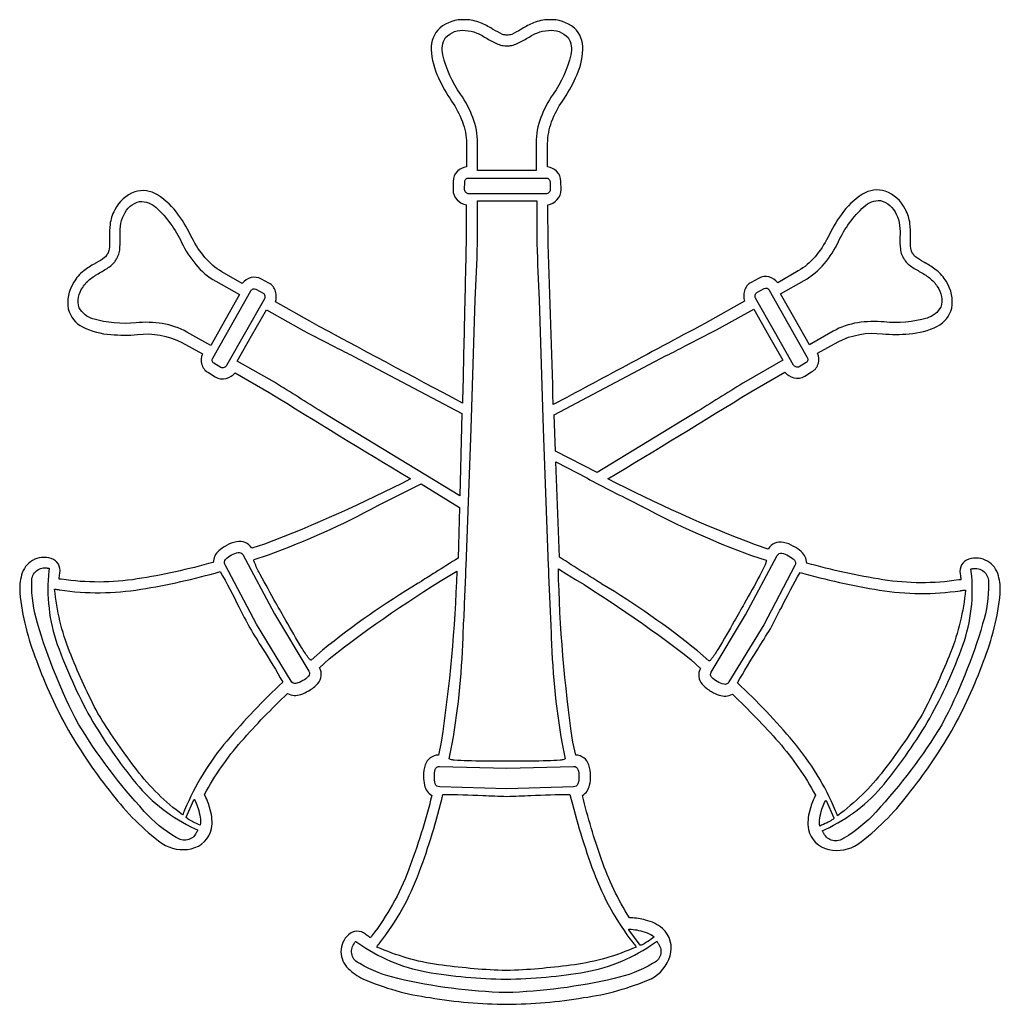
# Model space of a CAD drawing. Extents: x 0.54 to 8, y 1.95 to 9.44.
import ezdxf

# ---------------------------------------------------------------- set-up
doc = ezdxf.new("R2010")
doc.units = 0

msp = doc.modelspace()

# ---------------------------------------------------------------- linework, layer by layer
for points in [[(7.899746, 5.322107, 0.209787), (7.757958, 5.335971, 0.388352), (7.691665, 5.226078, 0.000305), (7.692335, 5.222079, -0.041431), (7.697092, 5.180093, -0.045177), (7.688427, 5.178909, -0.014822), (7.680775, 5.17874, -0.076852), (7.104973, 5.180599, -0.029483), (6.526115, 5.307231, 0.203632), (6.483041, 5.394238, 0.065959), (6.427571, 5.433231, -0.002439), (6.425474, 5.434368, 0.090943), (6.348299, 5.463792, 0.325517), (6.232357, 5.414079), (6.13579, 5.445187, -0.028251), (5.013764, 5.948362, 0.003349), (6.100433, 6.611136), (6.358835, 6.759914, 0.148956), (6.42667, 6.717478, 0.204752), (6.509799, 6.728806), (6.562842, 6.761267, 0.210064), (6.613839, 6.82771, 0.160456), (6.607718, 6.903282), (6.764125, 6.989861, -0.15581), (7.101408, 7.050725, 0.045239), (7.303541, 7.051401, 0.097321), (7.51894, 7.108883, 0.213554), (7.628074, 7.245829, 0.186669), (7.5883, 7.445681), (7.586931, 7.448386, 0.097605), (7.509656, 7.536301, 0.037406), (7.426826, 7.590309, -0.000494), (7.41965, 7.594458, 0.000068), (7.415318, 7.59692, -0.032759), (7.35166, 7.636387, -0.101965), (7.339418, 7.651264, -0.011414), (7.335808, 7.65639, 0.0198), (7.331004, 7.663063, 0.045372), (7.328896, 7.665293, 0.166213), (7.327176, 7.666143, 0.073318), (7.326476, 7.669427, 0.012239), (7.324697, 7.674263, -0.011186), (7.321731, 7.682372, -0.094915), (7.317657, 7.699956, -0.054715), (7.314933, 7.779772, -0.001305), (7.314982, 7.793245, 0.036697), (7.310419, 7.889512, 0.096701), (7.275485, 7.996176), (7.274132, 8.000235, 0.188182), (7.122999, 8.13719, 0.214636), (6.950444, 8.113847, 0.103475), (6.789455, 7.959659, 0.048433), (6.686597, 7.785182, -0.05499), (6.588507, 7.637065, -0.088945), (6.460829, 7.529537), (6.304439, 7.438918, 0.392474), (6.158904, 7.472731), (6.103156, 7.442975, 0.200665), (6.051471, 7.378384, 0.152333), (6.052835, 7.29959), (5.79171, 7.152164, 0.00058), (5.15111, 6.808967, -0.00056), (4.597601, 6.512385, 0.003527), (4.558169, 7.733768), (4.5568, 8.032694, 0.154084), (4.626505, 8.070568, 0.20204), (4.657442, 8.149029), (4.656089, 8.211246, 0.211141), (4.623618, 8.28834, 0.153095), (4.555447, 8.320801), (4.555447, 8.499351, -0.087248), (4.585879, 8.665036, -0.063164), (4.668332, 8.822606, 0.04449), (4.768291, 8.999464, 0.101468), (4.823369, 9.214856, 0.213889), (4.758426, 9.377513, 0.190367), (4.564967, 9.440746), (4.562244, 9.440746, 0.096528), (4.447891, 9.416994, 0.037057), (4.360086, 9.371953, -0.000507), (4.352793, 9.36771, -0.031974), (4.282081, 9.329839, -0.097096), (4.264394, 9.325781, -0.04281), (4.245354, 9.324428, -0.048086), (4.229037, 9.325781, -0.096946), (4.21135, 9.329839, -0.031815), (4.140637, 9.36771, -0.00051), (4.133329, 9.371963, 0.037067), (4.045535, 9.416999, 0.096527), (3.931186, 9.440746), (3.928482, 9.440746, 0.190359), (3.735007, 9.377513, 0.213898), (3.670061, 9.214856, 0.101481), (3.725149, 8.999464, 0.044478), (3.825117, 8.822606, -0.059793), (3.907055, 8.665205, -0.088114), (3.938001, 8.500704), (3.938001, 8.320801, 0.153131), (3.869824, 8.28834, 0.211125), (3.83736, 8.211246), (3.835989, 8.149029, 0.201943), (3.866932, 8.070568, 0.154105), (3.936631, 8.032694), (3.935279, 7.733768, -0.000128), (3.923524, 7.213826, 0.000281), (3.908072, 6.524557, -0.001406), (2.746615, 7.146754), (2.48549, 7.294181, 0.152355), (2.486847, 7.372973, 0.200596), (2.435169, 7.437565), (2.379403, 7.467321, 0.392494), (2.233885, 7.433508), (2.077478, 7.524126, -0.088931), (1.949815, 7.631655, -0.054982), (1.851726, 7.779772, 0.048436), (1.74887, 7.954248, 0.103475), (1.587881, 8.108436, 0.214625), (1.41532, 8.13178, 0.188179), (1.264192, 7.994824), (1.262822, 7.990767, 0.096669), (1.227902, 7.884102, 0.036681), (1.223342, 7.787835, -0.001305), (1.22339, 7.774362, -0.054385), (1.220668, 7.694546, -0.094982), (1.216593, 7.676963, -0.011219), (1.213625, 7.668847, 0.012246), (1.211848, 7.664015, 0.073307), (1.211149, 7.660732, 0.166297), (1.209418, 7.659874, 0.045222), (1.207294, 7.657624, 0.019751), (1.20246, 7.650906, -0.011023), (1.198907, 7.645854, -0.101419), (1.186664, 7.630976, -0.032751), (1.12298, 7.591495, 0.000067), (1.118674, 7.589049, -0.000498), (1.111471, 7.584884, 0.037403), (1.028643, 7.530879, 0.097611), (0.951376, 7.442975), (0.950024, 7.440271, 0.186655), (0.910244, 7.240419, 0.213585), (1.019385, 7.103474, 0.097334), (1.234777, 7.045991, 0.045238), (1.436917, 7.045315, -0.155805), (1.774199, 6.984451), (1.930607, 6.897872, 0.160463), (1.924486, 6.822299, 0.210067), (1.975483, 6.755857), (2.028526, 6.723396, 0.204759), (2.111655, 6.712068, 0.148958), (2.179489, 6.754504), (2.437892, 6.605726, 0.003813), (3.509082, 5.951135), (3.513671, 5.948362, -0.02738), (2.402535, 5.450597), (2.305968, 5.41949, 0.325516), (2.190026, 5.469202, 0.090942), (2.112851, 5.439778, -0.002431), (2.110758, 5.438643, 0.065962), (2.055289, 5.399654, 0.203641), (2.01221, 5.31264, -0.02948), (1.433338, 5.186009, -0.076854), (0.85755, 5.18415, -0.014824), (0.849889, 5.184319, -0.045025), (0.841215, 5.185503, -0.041659), (0.846029, 5.227744, 0.000265), (0.84666, 5.231489, 0.388289), (0.78036, 5.341381, 0.209793), (0.638579, 5.327518, 0.194158), (0.555617, 5.216608, 0.084398), (0.542011, 5.08134, 0.070212), (0.668839, 4.564995, 0.0395), (0.911946, 4.034449, 0.039045), (1.24413, 3.550049, 0.070682), (1.623236, 3.174189, 0.205905), (1.845773, 3.133954, 0.291018), (1.999968, 3.286467, 0.111062), (1.990277, 3.429665, 0.059043), (1.950999, 3.535332, 0.05705), (1.94827, 3.540763, -0.056009), (1.945554, 3.546151, -0.056659), (2.22606, 3.949568, -0.023911), (2.577965, 4.314422, 0.205048), (2.677669, 4.3076, 0.066457), (2.7368, 4.334527, -0.000096), (2.737094, 4.33471, -0.00322), (2.739413, 4.336063, 0.089322), (2.807, 4.391061, 0.318038), (2.821421, 4.510557), (2.894856, 4.579535, -0.031003), (3.864549, 5.246365, -0.028575), (3.746237, 3.945165), (3.724475, 3.846431, 0.317512), (3.625306, 3.77268, 0.090955), (3.611585, 3.688299, -0.001396), (3.611592, 3.686832, -0.002372), (3.611574, 3.684589, 0.066263), (3.618894, 3.618029, 0.200695), (3.674154, 3.538036, -0.029448), (3.498191, 2.971811, -0.075255), (3.217174, 2.469506, -0.019842), (3.213815, 2.465027, 0.051496), (3.207653, 2.455979, 0.00125), (3.198191, 2.462523, -0.013918), (3.169575, 2.483031, 0.388145), (3.04123, 2.47964, 0.207308), (2.983256, 2.350465, 0.198933), (3.03885, 2.223328, 0.082501), (3.150535, 2.144881, 0.069989), (3.662077, 2.000822, 0.038994), (4.244001, 1.9501, 0.038811), (4.827444, 2.000822, 0.069604), (5.341543, 2.144881, 0.207668), (5.48655, 2.318514, 0.290844), (5.428574, 2.527664, 0.114202), (5.300569, 2.590556, 0.058874), (5.187858, 2.608815), (5.176968, 2.608815, -0.055519), (4.964981, 3.05213, -0.022422), (4.819294, 3.538036, 0.200695), (4.874554, 3.618029, 0.066263), (4.881874, 3.684589, -0.002372), (4.881857, 3.686832, -0.001396), (4.881863, 3.688299, 0.090955), (4.868142, 3.77268, 0.317512), (4.768974, 3.846431), (4.747211, 3.945165, -0.031398), (4.63705, 5.262596, -0.030862), (5.643469, 4.574125), (5.716904, 4.505146, 0.31826), (5.731397, 4.385546, 0.089312), (5.798979, 4.33061, -0.003065), (5.801229, 4.3293, -0.000075), (5.801488, 4.329139, 0.066453), (5.860557, 4.302216, 0.205184), (5.960342, 4.309012, -0.023921), (6.312253, 3.944157, -0.056656), (6.592753, 3.540742, -0.056779), (6.59004, 3.535333, 0.056809), (6.587326, 3.529921, 0.059046), (6.548048, 3.424255, 0.111062), (6.538357, 3.281057, 0.291018), (6.692552, 3.128544, 0.205906), (6.915087, 3.168779, 0.070684), (7.294195, 3.544639, 0.039045), (7.626379, 4.029039, 0.039502), (7.869483, 4.559586, 0.070224), (7.996296, 5.075931, 0.084435), (7.982705, 5.211198, 0.19417)], [(3.893975, 8.874297, -0.097533), (3.758334, 9.173789, -0.205584), (3.779965, 9.305344, -0.240551), (3.928846, 9.359212, -0.09968), (4.015959, 9.33968, -0.032324), (4.096001, 9.297415, 0.032401), (4.17615, 9.255103, 0.062738), (4.21794, 9.244126, 0.026162), (4.24376, 9.242808), (4.24376, 9.242808, 0.024616), (4.272301, 9.244126, 0.062878), (4.31409, 9.255103, 0.032417), (4.39426, 9.297422, -0.032329), (4.474297, 9.339683, -0.099674), (4.561412, 9.359212, -0.240557), (4.710286, 9.305344, -0.205574), (4.731918, 9.173789, -0.097537), (4.596283, 8.874297, 0.061208), (4.503366, 8.697634, 0.090668), (4.467619, 8.502646), (4.46821, 8.294635), (4.247365, 8.294929), (4.022049, 8.294635), (4.022638, 8.502646, 0.090635), (3.986879, 8.697634, 0.061183)], [(3.924285, 8.14714), (3.925169, 8.209842, -0.206185), (3.934566, 8.228954, -0.179804), (3.955549, 8.236389), (4.250453, 8.235956), (4.543101, 8.236389, -0.179727), (4.564078, 8.228954, -0.206257), (4.573481, 8.209842), (4.574365, 8.14714, -0.20809), (4.563656, 8.125501, -0.180659), (4.541696, 8.116049), (4.250018, 8.116551), (3.956936, 8.116049, -0.180764), (3.934986, 8.125501, -0.208007)], [(1.812451, 7.064337, 0.090502), (1.625176, 7.129315, 0.061198), (1.425662, 7.135587, -0.097467), (1.098186, 7.165209, -0.205671), (0.994418, 7.248869, -0.240487), (1.020981, 7.404967, -0.099753), (1.080917, 7.471177, -0.032354), (1.157165, 7.520006, 0.032351), (1.233431, 7.568847, 0.062011), (1.263603, 7.599729, 0.021787), (1.277801, 7.62227, -0.002839), (1.278828, 7.624024, 0.030701), (1.290375, 7.647137, 0.063743), (1.30149, 7.68884, 0.032392), (1.30415, 7.779367, -0.032432), (1.306812, 7.869865, -0.099997), (1.332824, 7.955289, -0.240661), (1.453001, 8.058304, -0.205623), (1.578102, 8.012277, -0.097482), (1.771842, 7.746635, 0.061214), (1.879735, 7.578737, 0.090662), (2.031821, 7.451507), (2.213008, 7.349512), (2.101701, 7.153517), (1.993204, 6.961319)], [(4.664707, 3.931189), (4.688256, 3.818929, -0.330798), (4.67897, 3.812472, -0.03905), (4.650859, 3.807651, -0.018852), (4.55316, 3.801982, -0.007183), (4.296861, 3.799927, 0.000375), (4.2504, 3.799976, 0.000373), (4.203917, 3.799927, -0.007077), (3.944549, 3.80198, -0.018503), (3.845164, 3.807649, -0.038315), (3.816517, 3.81247, -0.328669), (3.807032, 3.818929), (3.830579, 3.931189, 0.035604), (3.914312, 4.795981, -0.000109), (3.91669, 4.844181, 0.004044), (3.93514, 5.285121), (3.974536, 6.329325), (4.003981, 7.30996, 0.004474), (4.022031, 7.737376), (4.02321, 8.063353), (4.250661, 8.063353), (4.472076, 8.063353), (4.473256, 7.737376, 0.004443), (4.491306, 7.30996), (4.52075, 6.329325), (4.560147, 5.285121, 0.004047), (4.578596, 4.844181, -0.000111), (4.580994, 4.795638, 0.035576)], [(6.506833, 7.457749, 0.090663), (6.658918, 7.58498, 0.061209), (6.766814, 7.752878, -0.097483), (6.960552, 8.018519, -0.205623), (7.085653, 8.064546, -0.240662), (7.205829, 7.961532, -0.099999), (7.231841, 7.876108, -0.032433), (7.234504, 7.785608, 0.032392), (7.237164, 7.695083, 0.063749), (7.248279, 7.653381, 0.030672), (7.259826, 7.630265, -0.002876), (7.260861, 7.628498, 0.021791), (7.275051, 7.605972, 0.061993), (7.305224, 7.575089, 0.032349), (7.381487, 7.526251, -0.032355), (7.457736, 7.477421, -0.099755), (7.517674, 7.411208, -0.240487), (7.544235, 7.25511, -0.205671), (7.440467, 7.171451, -0.097466), (7.112992, 7.141831, 0.061196), (6.913478, 7.135557, 0.090505), (6.726203, 7.070579), (6.545449, 6.967561), (6.436953, 7.15976), (6.325646, 7.355756)], [(2.114151, 6.809056, -0.180279), (2.095089, 6.794551, -0.210883), (2.071044, 6.795964), (2.016839, 6.827557, -0.204065), (2.004829, 6.845238, -0.179962), (2.008672, 6.867146), (2.153358, 7.121525), (2.298356, 7.378314, -0.180401), (2.315208, 7.392906, -0.205163), (2.336469, 7.391632), (2.391489, 7.361494, -0.208196), (2.404991, 7.341486, -0.179673), (2.402379, 7.317746), (2.257537, 7.063001)], [(6.147165, 7.366487), (6.202185, 7.396625, -0.205175), (6.223446, 7.3979, -0.180428), (6.240299, 7.383308), (6.385296, 7.126518), (6.529982, 6.872139, -0.179966), (6.533825, 6.850232, -0.204064), (6.521815, 6.832551), (6.46761, 6.800958, -0.21091), (6.443566, 6.799545, -0.180273), (6.424503, 6.81405), (6.281117, 7.067996), (6.136275, 7.322739, -0.179662), (6.133663, 7.34648, -0.208216)], [(2.840997, 6.455126, 0.004192), (2.477583, 6.682353), (2.195321, 6.843321), (2.304061, 7.035379), (2.416875, 7.232865), (2.700715, 7.074603, 0.004476), (2.9378, 6.952116, -0.001626), (3.08166, 6.878486), (3.903078, 6.445642), (3.887247, 5.818051)], [(5.457861, 6.885249, -0.001625), (5.601686, 6.95886, 0.004477), (5.838806, 7.081365), (6.122646, 7.239628), (6.235461, 7.042142), (6.3442, 6.850083), (6.061937, 6.689114, 0.004194), (5.698524, 6.46189), (4.931675, 5.996586), (4.615496, 6.158906), (4.605421, 6.436175)], [(5.781497, 4.562854), (5.695386, 4.638596, 0.03521), (4.967795, 5.147831, -0.000038), (4.943189, 5.163393, -0.000315), (4.825662, 5.237539, 0.000739), (4.644939, 5.351412), (4.618514, 6.076401), (4.857737, 5.951953), (4.876707, 5.941132, 0.006234), (5.269287, 5.740958, -0.000001), (5.274289, 5.738413, 0.036754), (6.106294, 5.364937), (6.216212, 5.328419, -0.351622), (6.21725, 5.318564, -0.038996), (6.208529, 5.294283, -0.018459), (6.168885, 5.213342, -0.006803), (6.050283, 4.998237, 0.000911), (6.013906, 4.933447, 0.001216), (5.974185, 4.863862, -0.007578), (5.854418, 4.658024, -0.020642), (5.806852, 4.585607, -0.043106), (5.790742, 4.566647, -0.345655)], [(3.596262, 5.16929, -0.000039), (3.571194, 5.153435, 0.03521), (2.844067, 4.644474), (2.757956, 4.568732, -0.3454), (2.748711, 4.572529, -0.043083), (2.732603, 4.59149, -0.020634), (2.685042, 4.663903, -0.007575), (2.565283, 4.869728, 0.001217), (2.525546, 4.939342, 0.000915), (2.489094, 5.004265, -0.006804), (2.370534, 5.21929, -0.018464), (2.330915, 5.300182, -0.039008), (2.322201, 5.324448, -0.35166), (2.323239, 5.334297), (2.433157, 5.370815, 0.036728), (3.264916, 5.744166, -0.000002), (3.270164, 5.746836, 0.006199), (3.593383, 5.91051), (3.885079, 5.729253), (3.875265, 5.345118, 0.001014), (3.70194, 5.235965, -0.000382)], [(2.694022, 4.412724, -0.088234), (2.641592, 4.391317, -0.342522), (2.604496, 4.408926), (2.340561, 4.842256), (2.10295, 5.294086, -0.342142), (2.106977, 5.335022, -0.088761), (2.152386, 5.368857, -0.09609), (2.202081, 5.388462, -0.325679), (2.236989, 5.371354), (2.477894, 4.920321), (2.739644, 4.484199, -0.325195), (2.736393, 4.445418, -0.095881)], [(5.93416, 4.402683, -0.342502), (5.897062, 4.385075, -0.088228), (5.844632, 4.406481, -0.095883), (5.802261, 4.439176, -0.325186), (5.79901, 4.477957), (6.060758, 4.914078), (6.301665, 5.365111, -0.325692), (6.336573, 5.382219, -0.096091), (6.386267, 5.362614, -0.088763), (6.431677, 5.328779, -0.342145), (6.435704, 5.287843), (6.198092, 4.836012)], [(1.883632, 3.255844, -0.496545), (1.731734, 3.220319, -0.082671), (1.488545, 3.418149, -0.049456), (0.987375, 4.082412, -0.050415), (0.676775, 4.849655, -0.083487), (0.633361, 5.158237, -0.492175), (0.742568, 5.270104, 0.020068), (0.750806, 5.269599, -0.032488), (0.761501, 5.26878, -0.096642), (0.764856, 5.267646, -0.36308), (0.765682, 5.265649), (0.76296, 5.247788, 0.110823), (0.826884, 4.687033, 0.039742), (1.078497, 4.132975, 0.039877), (1.425813, 3.630618, 0.11012), (1.874113, 3.285478), (1.893153, 3.277796, -0.300815), (1.894092, 3.274861, -0.075238), (1.892444, 3.270138, -0.030624), (1.885772, 3.259119, 0.004744)], [(7.552528, 4.077418, -0.049456), (7.051357, 3.413156, -0.08267), (6.808168, 3.215325, -0.496542), (6.656269, 3.25085, 0.004751), (6.654128, 3.254127, -0.030631), (6.647458, 3.265145, -0.07525), (6.645811, 3.269868, -0.300701), (6.64675, 3.272803), (6.66579, 3.280485, 0.110121), (7.11409, 3.625624, 0.039877), (7.461406, 4.127982, 0.039741), (7.713019, 4.682039, 0.110823), (7.776943, 5.242794), (7.774221, 5.260654, -0.363033), (7.775047, 5.262652, -0.096655), (7.778401, 5.263785, -0.032492), (7.789093, 5.264604, 0.02009), (7.797335, 5.265111, -0.492173), (7.906542, 5.153243, -0.083487), (7.863128, 4.844661, -0.050415)], [(1.795336, 3.427944, -0.020978), (1.779436, 3.391496), (1.754657, 3.410743, -0.0716), (1.412292, 3.758516, -0.025129), (1.136136, 4.162471, -0.025352), (0.932307, 4.605736, -0.071519), (0.810696, 5.076987), (0.806794, 5.108149, -0.02296), (0.842232, 5.103668, 0.000258), (0.846296, 5.103033, 0.076655), (1.461275, 5.10765, 0.029397), (2.06494, 5.242031, -0.015664), (2.207523, 4.973846, 0.002024), (2.290778, 4.813383, 0.002104), (2.387118, 4.657115, -0.015705), (2.540961, 4.401937, 0.02933), (2.115406, 3.953098, 0.076669)], [(5.998942, 4.395696, -0.015706), (6.152764, 4.650841, 0.002105), (6.249125, 4.807142, 0.002025), (6.332395, 4.967634, -0.015663), (6.474962, 5.235789, 0.029397), (7.078627, 5.101408, 0.076654), (7.693607, 5.09679, 0.000263), (7.697699, 5.097429, -0.02299), (7.733107, 5.101906), (7.729206, 5.070746, -0.071519), (7.607596, 4.599494, -0.025352), (7.403767, 4.156229, -0.025129), (7.127611, 3.752273, -0.0716), (6.785246, 3.4045), (6.760467, 3.385253, -0.021003), (6.744565, 3.421701, 0.076668), (6.424496, 3.946855, 0.02933)], [(4.753142, 3.759522, -0.325332), (4.785239, 3.737589, -0.096053), (4.792729, 3.684613, -0.088415), (4.785592, 3.628453, -0.341828), (4.751962, 3.604779), (4.244904, 3.588843), (3.734671, 3.604779, -0.341828), (3.701042, 3.628453, -0.088415), (3.693904, 3.684613, -0.096057), (3.701395, 3.737589, -0.325326), (3.733492, 3.759522), (4.244678, 3.746794)], [(5.205008, 2.4179, -0.022536), (5.228919, 2.386082), (5.199857, 2.374082, -0.071586), (4.728588, 2.247632, -0.02509), (4.241037, 2.206404, -0.025236), (3.75486, 2.247632, -0.071525), (3.284939, 2.374082), (3.255893, 2.386082, -0.0223), (3.279787, 2.4179, 0.076623), (3.578911, 2.955268, 0.029417), (3.759571, 3.546776, -0.015427), (4.061704, 3.538634, 0.002027), (4.24376, 3.531933, 0.002076), (4.426768, 3.538698, -0.01559), (4.725242, 3.546776, 0.029415), (4.905899, 2.955268, 0.076616)], [(1.913596, 3.311922, -0.012346), (1.858374, 3.33818, -0.025838), (1.821591, 3.358902, -0.048828), (1.81031, 3.367632, -0.285202), (1.807353, 3.373931), (1.86546, 3.506721, -0.734099), (1.870014, 3.505717, -0.055488), (1.877856, 3.492468, -0.036012), (1.897663, 3.440384, -0.037976), (1.913403, 3.372769, -0.087696)], [(6.673194, 3.500478), (6.7313, 3.367687, -0.285228), (6.728343, 3.361389, -0.048832), (6.717063, 3.352659, -0.025839), (6.68028, 3.331937, -0.012346), (6.625058, 3.305679), (6.625058, 3.305679, -0.087695), (6.625251, 3.366527, -0.037977), (6.640991, 3.434141, -0.036012), (6.660798, 3.486225, -0.055489), (6.66864, 3.499474, -0.734097)], [(5.366097, 2.463244, -0.012199), (5.316134, 2.42809, -0.025512), (5.280046, 2.406222, -0.04818), (5.266917, 2.400653, -0.283267), (5.259993, 2.401115), (5.172962, 2.517433, -0.737645), (5.176084, 2.52087, -0.055076), (5.191484, 2.521134, -0.035807), (5.246576, 2.512656, -0.03788), (5.313145, 2.493019, -0.087785)], [(5.382969, 2.428825, -0.29862), (5.385474, 2.428602, -0.082431), (5.388327, 2.425836, -0.031995), (5.394259, 2.416663, 0.019349), (5.397933, 2.410757, -0.494018), (5.3536, 2.260579, -0.082928), (5.061661, 2.14644, -0.050083), (4.237829, 2.039107, -0.0504), (3.416719, 2.14644, -0.083524), (3.126651, 2.260579, -0.49265), (3.083169, 2.410757, 0.019622), (3.086881, 2.41671, -0.031941), (3.092802, 2.425855, -0.082445), (3.095642, 2.428606, -0.299047), (3.098133, 2.428825), (3.113097, 2.417867, 0.110489), (3.632111, 2.196689, 0.04001), (4.237829, 2.141899, 0.03966), (4.846276, 2.196689, 0.11073), (5.368004, 2.417867)]]:
    msp.add_lwpolyline(points, format="xyb", close=True)

doc.saveas('drawing.dxf')
